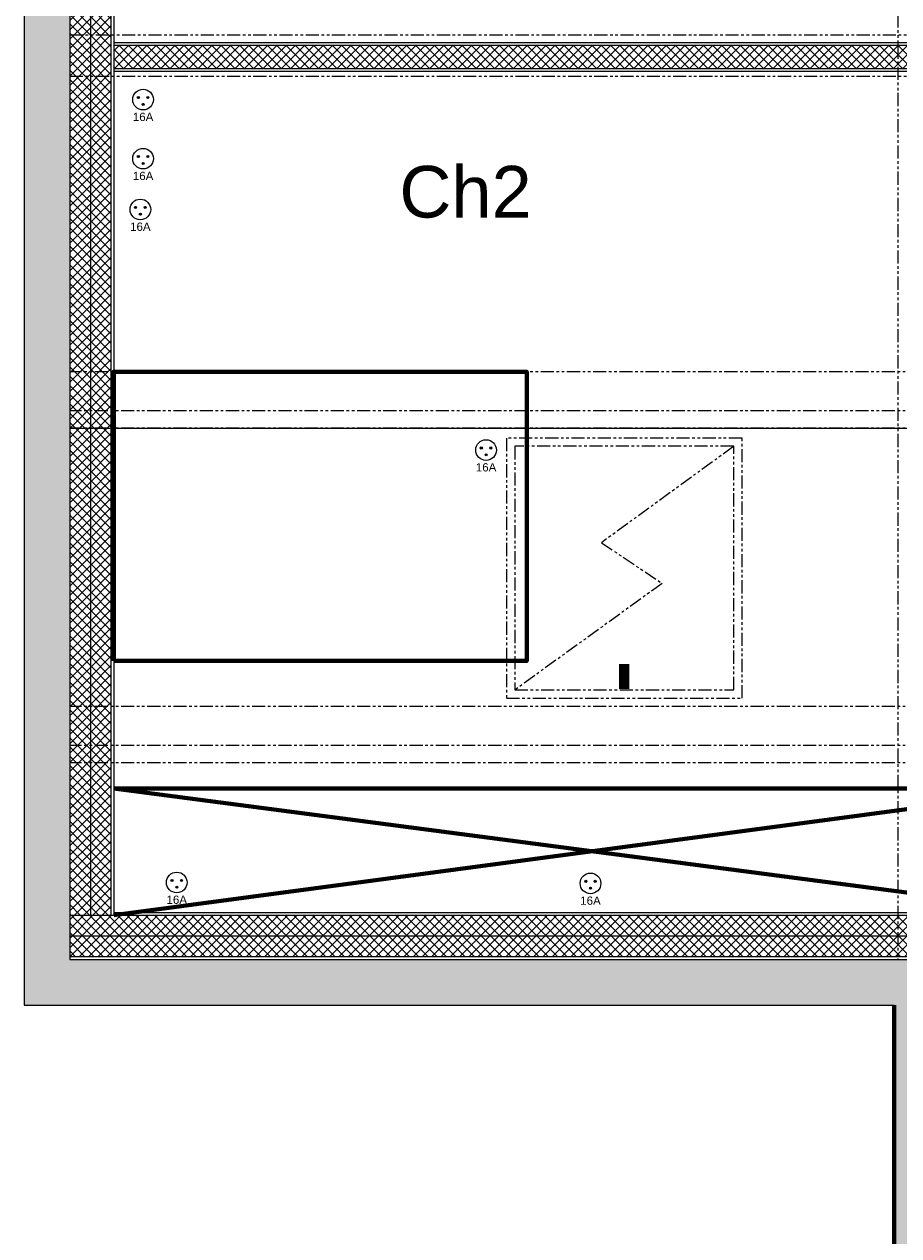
# Model space of a CAD drawing. Header units: centimetres. Extents: x 2266 to 3841, y 1288 to 8573.
# Tile 8 of 15: x 2266 to 2690, y 6846 to 7432. Entities that reach past the tile are written whole.
import ezdxf
from ezdxf.enums import TextEntityAlignment as Align

# ---------------------------------------------------------------- set-up
doc = ezdxf.new("R2010")
doc.units = ezdxf.units.CM
doc.header["$LTSCALE"] = 0.2
doc.linetypes.add('DIVISE', pattern=[31.75, 12.7, -6.35, 0, -6.35, 0, -6.35])
doc.linetypes.add('FANTOME', pattern=[63.5, 31.75, -6.35, 6.35, -6.35, 6.35, -6.35])
for name, color, linetype, lineweight in [('01-existant-charpente-dessus', 7, 'FANTOME', 15), ('01-existant-murs extérieurs', 7, 'Continuous', 70), ('31-aménagement mobilier', 30, 'Continuous', 70), ('31-limite 180', 11, 'Continuous', 15)]:
    doc.layers.add(name, color=color, linetype=linetype, lineweight=lineweight)
for name, color, linetype in [("01-existant-réseau d'eau", 7, 'Continuous'), ('31-annoatations pièces', 7, 'DIVISE'), ('31-cloisons et isolation', 44, 'Continuous'), ('31-reseau elec', 20, 'Continuous'), ('31-velux', 12, 'FANTOME')]:
    doc.layers.add(name, color=color, linetype=linetype)
doc.styles.get("Standard").update_dxf_attribs({"font": 'arial.ttf'})

# ---------------------------------------------------------------- blocks, each defined once
blk = doc.blocks.new('velux')
at = {"layer": '31-velux'}
for points in [[(-57, -63), (57, -63), (57, 63), (-57, 63)], [(-53, -59), (53, -59), (53, 59), (-53, 59)]]:
    blk.add_lwpolyline(points, close=True, dxfattribs=at)
blk.add_lwpolyline([(53, 59, 5, 5, 0), (53, 59, 0, 0, 0), (-22.54, 11.83, 0, 0, 0), (4.39, -9.85, 0, 0, 0), (-53, -59, 0, 0, 0)], format="xyseb", dxfattribs=at)
blk.add_lwpolyline([(53, 59), (-11.07, 12.33), (18.36, -7.36), (-53, -59)], dxfattribs=at)
at = {"layer": '31-velux', "const_width": 5}
blk.add_lwpolyline([(0, -58.45), (0, -46.45)], dxfattribs=at)
blk = doc.blocks.new('Prise')
h = blk.add_hatch(color=256)
h.dxf.hatch_style = 1
h.paths.add_polyline_path([(-1.8, 1, 1), (-2.8, 1, 1)])
h = blk.add_hatch(color=256)
h.dxf.hatch_style = 1
h.paths.add_polyline_path([(2.8, 1, 1), (1.8, 1, 1)])
h = blk.add_hatch(color=256)
h.dxf.hatch_style = 1
h.paths.add_polyline_path([(0.5, -2.3, 1), (-0.5, -2.3, 1)])
for centre, radius in [((0, 0), 5), ((-2.3, 1), 0.5), ((2.3, 1), 0.5), ((0, -2.3), 0.5)]:
    blk.add_circle(centre, radius)
blk.add_text('16A', height=4).set_placement((0, -8.36), align=Align.MIDDLE_CENTER)

msp = doc.modelspace()

# ---------------------------------------------------------------- hatches: boundary and pattern name
at = {"layer": '01-existant-murs extérieurs'}
h = msp.add_hatch(color=256, dxfattribs=at)
h.dxf.hatch_style = 1
h.paths.add_polyline_path([(3718.49, 7576.23), (3718.49, 8573.43), (3049.79, 8573.43), (3049.79, 8043.43), (2266.49, 8043.43), (2266.49, 6957.43), (2687.69, 6957.43), (2687.69, 6606.33), (3522.79, 6606.33), (3522.79, 7576.23)])
h.paths.add_polyline_path([(3291.39, 7598.23), (3291.39, 7622.23), (3279.39, 7622.23), (3279.39, 7598.23), (3174.79, 7598.23), (3174.79, 7590.73), (3174.79, 7581.33), (3500.79, 7581.33), (3500.79, 6628.33), (2709.69, 6628.33), (2709.69, 6979.43), (2288.49, 6979.43), (2288.49, 8021.43), (3071.79, 8021.43), (3071.79, 8551.43), (3696.49, 8551.43), (3696.49, 7598.23)], flags=16)
h.paths.add_polyline_path([(3091.79, 7598.23), (3071.79, 7598.23), (3071.79, 8005.43), (3279.39, 8005.43), (3279.39, 7705.23), (3286.89, 7705.23), (3286.89, 7700.23, -0.414214), (3359.89, 7627.23), (3286.89, 7627.23), (3286.89, 7622.23), (3279.39, 7622.23), (3279.39, 7627.23), (3286.89, 7627.23), (3359.89, 7627.23, 0.414214), (3286.89, 7700.23), (3279.39, 7700.23), (3279.39, 7705.23), (3279.39, 8005.43), (3071.79, 8005.43), (3071.79, 7721.03), (3113.19, 7721.03, -1), (3127.19, 7721.03, -1), (3113.19, 7721.03), (3071.79, 7721.03), (3071.79, 7598.23), (3091.79, 7598.23), (3096.79, 7598.23), (3096.79, 7590.73), (3096.79, 7517.73, 0.414214), (3169.79, 7590.73), (3169.79, 7598.23), (3174.79, 7598.23), (3174.79, 7590.73), (3169.79, 7590.73, -0.414214), (3096.79, 7517.73), (3096.79, 7590.73), (3091.79, 7590.73)], flags=0)
h.paths.add_polyline_path([(2850.89, 7516.63), (2858.39, 7516.63), (2858.39, 7511.63), (2850.89, 7511.63, 0.414214), (2767.89, 7428.63), (2850.89, 7428.63), (2858.39, 7428.63), (2858.39, 7423.63), (2850.89, 7423.63), (2850.89, 7428.63), (2767.89, 7428.63, -0.414214), (2850.89, 7511.63)], flags=0)
h.paths.add_polyline_path([(3120.19, 7929.03), (3168.59, 7929.03), (3168.59, 7747.03), (3120.19, 7747.03)], flags=0)
h.paths.add_polyline_path([(3071.79, 7489.83), (3071.79, 7407.33), (3049.32, 7407.33), (3049.79, 7489.83), (3049.79, 7494.33), (3071.79, 7494.33)], flags=0)
h.paths.add_polyline_path([(2858.39, 7516.63), (2858.39, 7511.63), (2850.89, 7511.63, 0.414214), (2767.89, 7428.63), (2850.89, 7428.63), (2858.39, 7428.63), (2858.39, 7423.63), (2863.49, 7423.63), (2863.49, 7409.73), (2858.39, 7409.73), (2858.39, 7404.73), (2850.89, 7404.73), (2767.89, 7404.73, 0.414214), (2850.89, 7321.73), (2858.39, 7321.73), (2858.39, 7316.73), (2862.19, 7316.73), (2862.19, 7197.33), (2800.49, 7197.33), (2800.49, 7157.33), (2769.49, 7157.33), (2769.49, 7207.33), (2800.49, 7207.33), (2800.49, 7197.33), (2862.19, 7197.33), (2862.19, 7316.73), (2850.89, 7316.73), (2850.89, 7321.73, -0.414214), (2767.89, 7404.73), (2850.89, 7404.73), (2850.89, 7409.73), (2858.39, 7409.73), (2863.49, 7409.73), (2863.49, 7423.63), (2850.89, 7423.63), (2850.89, 7428.63), (2767.89, 7428.63, -0.414214), (2850.89, 7511.63), (2850.89, 7516.63)], flags=0)
h.paths.add_polyline_path([(2795.49, 7202.33), (2795.49, 7162.33), (2774.49, 7162.33), (2774.49, 7202.33)], flags=0)
h.paths.add_polyline_path([(3346.91, 8199.39), (3475.9, 8199.39), (3475.9, 8250.91), (3346.91, 8250.91)], flags=8)
h.paths.add_polyline_path([(2809.32, 7176.66), (2916.46, 7176.66), (2916.46, 7193.14), (2809.32, 7193.14)], flags=8)
at = {"layer": '31-cloisons et isolation'}
h = msp.add_hatch(dxfattribs=at)
h.set_pattern_fill('ANSI37', color=256)
h.paths.add_polyline_path([(2298.49, 7826.55), (2288.49, 7826.55), (2288.49, 7000.93), (2298.49, 7000.93)])
h = msp.add_hatch(dxfattribs=at)
h.set_pattern_fill('ANSI37', color=256)
h.paths.add_polyline_path([(2308.49, 7826.55), (2298.49, 7826.55), (2298.49, 7000.93), (2308.49, 7000.93)])
h = msp.add_hatch(dxfattribs=at)
h.set_pattern_fill('ANSI37', color=256)
h.paths.add_polyline_path([(2852.19, 7411.03), (2852.19, 7422.33), (2309.79, 7422.33), (2309.79, 7411.03)])
h = msp.add_hatch(dxfattribs=at)
h.set_pattern_fill('ANSI37', color=256)
h.paths.add_polyline_path([(3500.79, 6990.93), (2288.49, 6990.93), (2288.49, 6980.93), (3500.79, 6980.93)])
h.paths.add_polyline_path([(3500.79, 7000.93), (2288.49, 7000.93), (2288.49, 6990.93), (3500.79, 6990.93)])

# ---------------------------------------------------------------- linework, layer by layer
at = {"layer": '01-existant-charpente-dessus'}
for p, q in [((2689.39, 8021.43), (2689.39, 6979.43)), ((2288.49, 7427.33), (3500.79, 7427.33)), ((2288.49, 7407.33), (3500.79, 7407.33)), ((3500.79, 7264.09), (2288.49, 7264.09)), ((3500.79, 7245.25), (2288.49, 7245.25)), ((3500.79, 7236.83), (2288.49, 7236.83)), ((3500.79, 7102.01), (2288.49, 7102.01)), ((3500.79, 7083.17), (2288.49, 7083.17)), ((3500.79, 7074.75), (2288.49, 7074.75))]:
    msp.add_line(p, q, dxfattribs=at)
at = {"layer": '01-existant-murs extérieurs'}
msp.add_line((2687.69, 6957.43), (2687.69, 6606.33), dxfattribs=at)
at = {"layer": "01-existant-réseau d'eau"}
for points in [[(3049.79, 8043.43), (2266.49, 8043.43), (2266.49, 6957.43), (2687.69, 6957.43)], [(3071.79, 8021.43), (2288.49, 8021.43), (2288.49, 6979.43), (2709.69, 6979.43), (2709.69, 6628.33), (3500.79, 6628.33), (3500.79, 7581.33)]]:
    msp.add_lwpolyline(points, dxfattribs=at)
at = {"layer": '31-aménagement mobilier'}
for p, q in [((2309.79, 7062.23), (2768.19, 7062.23)), ((2309.79, 7000.93), (2768.19, 7062.23)), ((2309.79, 7062.23), (2768.19, 7002.23))]:
    msp.add_line(p, q, dxfattribs=at)
msp.add_lwpolyline([(2309.79, 7124.09), (2509.79, 7124.09), (2509.79, 7264.09), (2309.79, 7264.09)], close=True, dxfattribs=at)
at = {"layer": '31-cloisons et isolation'}
for p, q in [((2298.49, 7826.55), (2298.49, 7000.93)), ((2308.49, 7826.55), (2308.49, 7000.93)), ((2309.79, 7825.25), (2309.79, 7000.93)), ((2309.79, 7423.63), (2863.49, 7423.63)), ((2309.79, 7422.33), (2852.19, 7422.33)), ((2309.79, 7411.03), (2852.19, 7411.03)), ((2309.79, 7409.73), (2863.49, 7409.73)), ((2288.49, 7000.93), (3500.79, 7000.93)), ((2309.79, 7002.23), (3480.79, 7002.23)), ((2288.49, 6990.93), (3500.79, 6990.93)), ((2288.49, 6980.93), (3500.79, 6980.93))]:
    msp.add_line(p, q, dxfattribs=at)
at = {"layer": '31-limite 180'}
msp.add_line((2288.49, 7236.83), (3500.79, 7236.83), dxfattribs=at)

# ---------------------------------------------------------------- block references
at = {"layer": '31-reseau elec'}
for p in [(2324.03, 7395.92), (2324.03, 7367.33), (2322.7, 7342.73), (2490.09, 7226.21), (2340.32, 7016.79), (2540.64, 7016.34)]:
    msp.add_blockref('Prise', p, dxfattribs=at)
at = {"layer": '31-velux'}
msp.add_blockref('velux', (2557, 7169.01), dxfattribs=at)

# ---------------------------------------------------------------- texts
at = {"layer": '31-annoatations pièces'}
msp.add_text('Ch2', height=25, dxfattribs=at).set_placement((2480.14, 7351.31), align=Align.MIDDLE_CENTER)

doc.saveas('drawing.dxf')
